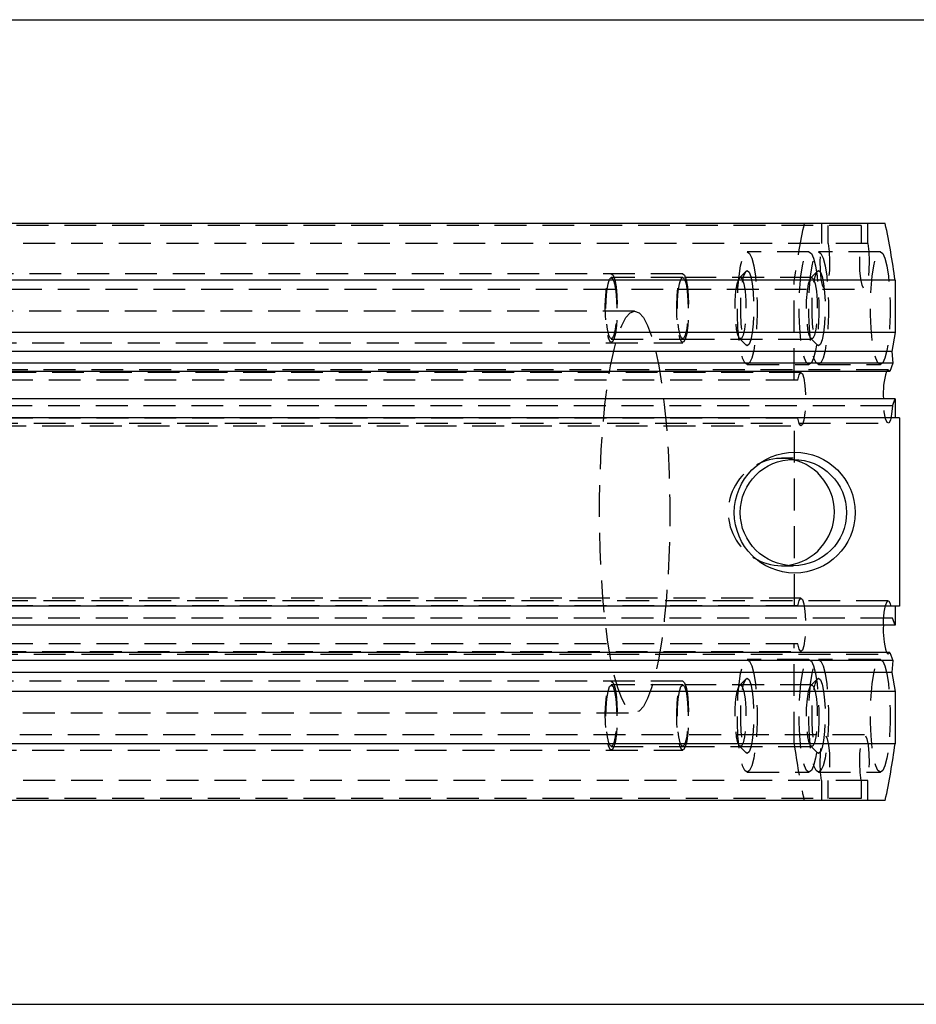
# Model space of a CAD drawing. Extents: x 85 to 782, y 44 to 558.
# Tile 7 of 10: x 373 to 444, y 276 to 354. Entities that reach past the tile are written whole.
import ezdxf

# ---------------------------------------------------------------- set-up
doc = ezdxf.new("R2010")
doc.units = 0
doc.header["$LTSCALE"] = 2
doc.linetypes.add('HIDDEN', pattern=[1.905, 1.27, -0.635])
doc.layers.get('0').update_dxf_attribs({"linetype": 'CONTINUOUS'})
doc.styles.add('SLDTEXTSTYLE0', font='TXT', dxfattribs={"width": 0.75})
doc.dimstyles.new('SLDDIMSTYLE3', dxfattribs={"dimtxt": 7, "dimasz": 6.604, "dimexe": 0, "dimexo": 0.0625, "dimgap": 1.75, "dimtad": 1, "dimdec": 3, "dimrnd": 1e-09, "dimzin": 12, "dimtxsty": 'SLDTEXTSTYLE0', "dimsah": 1, "dimcen": 0.09, "dimazin": 3, "dimtfac": 1, "dimtdec": 3, "dimtofl": 0, "dimtmove": 0, "dimatfit": 3, "dimtolj": 1, "dimtzin": 12})

# ---------------------------------------------------------------- blocks, each defined once
blk = doc.blocks.new('_D_7')
at = {"color": 179, "linetype": 'CONTINUOUS'}
for p, q in [((348.117, 354.407), (517.812, 354.407)), ((515.812, 275.907), (515.812, 354.407)), ((348.117, 275.907), (517.812, 275.907))]:
    blk.add_line(p, q, dxfattribs=at)
for points in [[(515.812, 354.407), (514.796, 347.803), (516.828, 347.803)], [(515.812, 275.907), (516.828, 282.511), (514.796, 282.511)]]:
    blk.add_solid(points, dxfattribs=at)
at = {"color": 179, "linetype": 'CONTINUOUS', "insert": (506.788, 306.373, -50.05), "char_height": 7, "attachment_point": 1, "rotation": 90, "style": 'SLDTEXTSTYLE0'}
blk.add_mtext('78,5', dxfattribs=at)

msp = doc.modelspace()

# ---------------------------------------------------------------- linework, layer by layer
at = {"color": 7, "linetype": 'HIDDEN'}
for p, q in [((439.945624, 338.007427), (337.550968, 338.007427)), ((436.795175, 338.157426), (436.795175, 336.552593)), ((437.323749, 336.552593), (437.323749, 338.007427)), ((439.945624, 338.007427), (439.945624, 336.552593)), ((440.474198, 336.552593), (440.474198, 338.157426)), ((440.474198, 336.552593), (338.079542, 336.552593)), ((435.790539, 335.907427), (430.867717, 335.907427)), ((441.478849, 335.907427), (436.556027, 335.907427)), ((425.725818, 334.157427), (354.837209, 334.157427)), ((425.725818, 333.865926), (420.037508, 333.865926)), ((436.022878, 333.865926), (425.725818, 333.865926)), ((430.774376, 334.359643), (430.258081, 333.826768)), ((434.609115, 325.667426), (434.609115, 333.63038)), ((436.462686, 334.359643), (435.94639, 333.826768)), ((337.815255, 332.932426), (440.209911, 332.932426)), ((421.897099, 331.157426), (357.900441, 331.157426)), ((420.037508, 328.948926), (425.725818, 328.948926)), ((425.725818, 328.948926), (436.022878, 328.948926)), ((430.258081, 328.988084), (430.774376, 328.45521)), ((435.94639, 328.988084), (436.462686, 328.45521)), ((354.837209, 328.657426), (425.725818, 328.657426)), ((430.867717, 326.907426), (435.790539, 326.907426)), ((436.556027, 326.907426), (441.478849, 326.907426)), ((435.151696, 326.282426), (332.757041, 326.282426)), ((442.100182, 326.482426), (339.705527, 326.482426)), ((434.890002, 325.667426), (332.495347, 325.667426)), ((442.44881, 323.617104), (340.054155, 323.617104)), ((442.44881, 323.617104), (442.660258, 324.178412)), ((434.890002, 322.647426), (332.495347, 322.647426)), ((434.635371, 307.667426), (434.635371, 322.647426)), ((332.757041, 322.032426), (435.151696, 322.032426)), ((339.705527, 322.232426), (442.100182, 322.232426)), ((434.539825, 319.440426), (433.591366, 319.440426)), ((433.591366, 310.874426), (434.065596, 310.901596)), ((433.591366, 310.874426), (434.539825, 310.874426)), ((435.151696, 308.282426), (332.757041, 308.282426)), ((442.100182, 308.082426), (339.705527, 308.082426)), ((434.890002, 307.667426), (332.495347, 307.667426)), ((442.44881, 306.697748), (340.054155, 306.697748)), ((442.660258, 306.136439), (442.44881, 306.697748)), ((434.890002, 304.647426), (332.495347, 304.647426)), ((434.609115, 296.684473), (434.609115, 304.647426)), ((332.757041, 304.032426), (435.151696, 304.032426)), ((339.705527, 303.832426), (442.100182, 303.832426)), ((435.790539, 303.407426), (430.867717, 303.407426)), ((441.478849, 303.407426), (436.556027, 303.407426)), ((425.725818, 301.657426), (354.837209, 301.657426)), ((430.774376, 301.859643), (430.258081, 301.326767)), ((436.462686, 301.859643), (435.94639, 301.326767)), ((425.725818, 301.365926), (420.037508, 301.365926)), ((436.022878, 301.365926), (425.725818, 301.365926)), ((357.900441, 299.157427), (421.897099, 299.157427)), ((440.209911, 297.382426), (337.815255, 297.382426)), ((354.837209, 296.157426), (425.725818, 296.157426)), ((420.037508, 296.448926), (425.725818, 296.448926)), ((425.725818, 296.448926), (436.022878, 296.448926)), ((430.258081, 296.488085), (430.774376, 295.95521)), ((435.94639, 296.488085), (436.462686, 295.95521)), ((430.867717, 294.407426), (435.790539, 294.407426)), ((436.556027, 294.407426), (441.478849, 294.407426)), ((440.474198, 293.762258), (338.079542, 293.762258)), ((436.795175, 293.762258), (436.795175, 292.157425)), ((437.323749, 292.307426), (437.323749, 293.762258)), ((439.945624, 293.762258), (439.945624, 292.307426)), ((440.474198, 292.157425), (440.474198, 293.762258)), ((439.945624, 292.307426), (337.550968, 292.307426))]:
    msp.add_line(p, q, dxfattribs=at)
at = {"color": 7, "linetype": 'CONTINUOUS'}
for p, q in [((441.867918, 338.157426), (339.473263, 338.157426)), ((442.660258, 333.63038), (340.265602, 333.63038)), ((442.660258, 333.63038), (442.660258, 329.457426)), ((442.660258, 329.457426), (340.337277, 329.457426)), ((442.660258, 329.457426), (442.397729, 327.957426)), ((442.397729, 327.957426), (340.270967, 327.957426)), ((442.397729, 327.957426), (442.474366, 327.014974)), ((442.474366, 327.014974), (340.19956, 327.014974)), ((442.474366, 327.014974), (442.226306, 326.356508)), ((442.226306, 326.356508), (340.133548, 326.356508)), ((442.660258, 324.178412), (340.265602, 324.178412)), ((442.660258, 324.178412), (442.660258, 322.657426)), ((443.010316, 322.657426), (340.615645, 322.657426)), ((443.010316, 322.657426), (443.010316, 307.657426)), ((443.010316, 307.657426), (340.615645, 307.657426)), ((442.660258, 307.657426), (442.660258, 306.136439)), ((442.660258, 306.136439), (340.265602, 306.136439)), ((442.22863, 303.96319), (340.133012, 303.96319)), ((442.22863, 303.96319), (442.475096, 303.308947)), ((442.475096, 303.308947), (340.198756, 303.308947)), ((442.475096, 303.308947), (442.397729, 302.357426)), ((442.397729, 302.357426), (340.270967, 302.357426)), ((442.397729, 302.357426), (442.660258, 300.857426)), ((442.660258, 300.857426), (340.337277, 300.857426)), ((442.660258, 300.857426), (442.660258, 296.684473)), ((442.660258, 296.684473), (340.265602, 296.684473)), ((441.867918, 292.157425), (339.473263, 292.157425))]:
    msp.add_line(p, q, dxfattribs=at)
at = {"color": 7, "linetype": 'HIDDEN', "flags": 128}
for points in [[(437.323749, 336.552593), (437.399254, 335.921452), (437.430784, 335.178482), (437.414259, 334.419842), (437.351808, 333.743726), (437.251509, 333.23764), (437.126369, 332.967088), (436.992556, 332.967088), (436.867416, 333.23764), (436.767116, 333.743726), (436.704666, 334.419842), (436.68814, 335.178482), (436.719671, 335.921452), (436.795175, 336.552593)], [(440.474198, 336.552593), (440.549702, 335.921452), (440.581233, 335.178482), (440.564707, 334.419842), (440.502256, 333.743726), (440.401957, 333.23764), (440.276817, 332.967088), (440.143004, 332.967088), (440.017864, 333.23764), (439.917565, 333.743726), (439.855114, 334.419842), (439.838589, 335.178482), (439.870119, 335.921452), (439.945624, 336.552593)], [(430.867717, 335.907427), (431.056202, 335.776663), (431.233734, 335.391979), (431.390003, 334.775724), (431.515903, 333.963717), (431.604147, 333.003147), (431.649581, 331.94984), (431.649581, 330.865011), (431.604147, 329.811704), (431.515903, 328.851134), (431.390003, 328.039127), (431.233734, 327.422874), (431.056202, 327.038187), (430.867717, 326.907426), (430.679217, 327.038187), (430.501685, 327.422874), (430.345431, 328.039127), (430.219516, 328.851134), (430.131287, 329.811704), (430.085838, 330.865011), (430.085838, 331.94984), (430.131287, 333.003147), (430.219516, 333.963717), (430.345431, 334.775724), (430.501685, 335.391979), (430.679217, 335.776663), (430.867717, 335.907427)], [(435.790539, 335.907427), (435.979024, 335.776663), (436.156556, 335.391979), (436.31281, 334.775724), (436.438725, 333.963717), (436.526969, 333.003147), (436.572403, 331.94984), (436.572403, 330.865011), (436.526969, 329.811704), (436.438725, 328.851134), (436.31281, 328.039127), (436.156556, 327.422874), (435.979024, 327.038187), (435.790539, 326.907426), (435.602039, 327.038187), (435.424507, 327.422874), (435.268253, 328.039127), (435.142339, 328.851134), (435.054109, 329.811704), (435.00866, 330.865011), (435.00866, 331.94984), (435.054109, 333.003147), (435.142339, 333.963717), (435.268253, 334.775724), (435.424507, 335.391979), (435.602039, 335.776663), (435.790539, 335.907427)], [(436.556027, 335.907427), (436.744511, 335.776663), (436.922044, 335.391979), (437.078297, 334.775724), (437.204212, 333.963717), (437.292457, 333.003147), (437.337891, 331.94984), (437.337891, 330.865011), (437.292457, 329.811704), (437.204212, 328.851134), (437.078297, 328.039127), (436.922044, 327.422874), (436.744511, 327.038187), (436.556027, 326.907426), (436.367527, 327.038187), (436.189995, 327.422874), (436.033741, 328.039127), (435.907826, 328.851134), (435.819596, 329.811704), (435.774148, 330.865011), (435.774148, 331.94984), (435.819596, 333.003147), (435.907826, 333.963717), (436.033741, 334.775724), (436.189995, 335.391979), (436.367527, 335.776663), (436.556027, 335.907427)], [(441.478849, 335.907427), (441.667334, 335.776663), (441.844866, 335.391979), (442.00112, 334.775724), (442.127034, 333.963717), (442.215264, 333.003147), (442.260713, 331.94984), (442.260713, 330.865011), (442.215264, 329.811704), (442.127034, 328.851134), (442.00112, 328.039127), (441.844866, 327.422874), (441.667334, 327.038187), (441.478849, 326.907426), (441.290349, 327.038187), (441.112817, 327.422874), (440.956563, 328.039127), (440.830648, 328.851134), (440.742418, 329.811704), (440.69697, 330.865011), (440.69697, 331.94984), (440.742418, 333.003147), (440.830648, 333.963717), (440.956563, 334.775724), (441.112817, 335.391979), (441.290349, 335.776663), (441.478849, 335.907427)], [(420.037508, 334.157427), (420.179382, 334.035252), (420.30865, 333.679582), (420.413822, 333.122023), (420.485556, 332.412113), (420.517475, 331.612934), (420.506761, 330.795494), (420.454338, 330.032426), (420.364887, 329.391533), (420.246348, 328.929761), (420.109242, 328.688141), (419.965774, 328.688141), (419.828669, 328.929761), (419.71013, 329.391533), (419.620678, 330.032426), (419.568256, 330.795494), (419.557542, 331.612934), (419.58946, 332.412113), (419.661194, 333.122023), (419.766367, 333.679582), (419.895634, 334.035252), (420.037508, 334.157427)], [(420.037508, 333.865926), (420.177222, 333.732718), (420.30181, 333.347528), (420.397744, 332.752098), (420.454637, 332.010952), (420.466334, 331.204404), (420.43157, 330.419858), (420.354083, 329.742329), (420.24231, 329.245239), (420.108334, 328.982456), (419.966683, 328.982456), (419.832707, 329.245239), (419.720933, 329.742329), (419.643447, 330.419858), (419.608683, 331.204404), (419.62038, 332.010952), (419.677273, 332.752098), (419.773206, 333.347528), (419.897795, 333.732718), (420.037508, 333.865926)], [(425.725818, 334.157427), (425.867692, 334.035252), (425.996959, 333.679582), (426.102132, 333.122023), (426.173866, 332.412113), (426.205784, 331.612934), (426.19507, 330.795494), (426.142648, 330.032426), (426.053196, 329.391533), (425.934658, 328.929761), (425.797552, 328.688141), (425.654084, 328.688141), (425.516978, 328.929761), (425.398439, 329.391533), (425.308988, 330.032426), (425.256566, 330.795494), (425.245852, 331.612934), (425.27777, 332.412113), (425.349504, 333.122023), (425.454676, 333.679582), (425.583944, 334.035252), (425.725818, 334.157427)], [(425.725818, 333.865926), (425.865531, 333.732718), (425.990105, 333.347528), (426.086054, 332.752098), (426.142946, 332.010952), (426.154644, 331.204404), (426.119879, 330.419858), (426.042393, 329.742329), (425.93062, 329.245239), (425.796643, 328.982456), (425.654993, 328.982456), (425.521016, 329.245239), (425.409243, 329.742329), (425.331757, 330.419858), (425.296992, 331.204404), (425.30869, 332.010952), (425.365582, 332.752098), (425.461516, 333.347528), (425.586105, 333.732718), (425.725818, 333.865926)], [(430.334568, 333.865926), (430.474282, 333.732718), (430.59887, 333.347528), (430.694804, 332.752098), (430.751697, 332.010952), (430.763394, 331.204404), (430.72863, 330.419858), (430.651158, 329.742329), (430.53937, 329.245239), (430.405394, 328.982456), (430.263743, 328.982456), (430.129767, 329.245239), (430.017993, 329.742329), (429.940522, 330.419858), (429.905743, 331.204404), (429.91744, 332.010952), (429.974333, 332.752098), (430.070281, 333.347528), (430.194855, 333.732718), (430.334568, 333.865926)], [(430.867717, 334.407425), (431.015641, 334.285905), (431.151584, 333.931186), (431.264535, 333.372009), (431.345344, 332.65367), (431.38744, 331.834371), (431.38744, 330.980481), (431.345344, 330.161181), (431.264535, 329.442844), (431.151584, 328.883666), (431.015641, 328.528947), (430.867717, 328.407426), (430.719778, 328.528947), (430.583835, 328.883666), (430.470884, 329.442844), (430.39009, 330.161181), (430.347979, 330.980481), (430.347979, 331.834371), (430.39009, 332.65367), (430.470884, 333.372009), (430.583835, 333.931186), (430.719778, 334.285905), (430.867717, 334.407425)], [(436.022878, 333.865926), (436.162591, 333.732718), (436.28718, 333.347528), (436.383114, 332.752098), (436.440006, 332.010952), (436.451704, 331.204404), (436.416939, 330.419858), (436.339468, 329.742329), (436.22768, 329.245239), (436.093703, 328.982456), (435.952053, 328.982456), (435.818076, 329.245239), (435.706303, 329.742329), (435.628817, 330.419858), (435.594052, 331.204404), (435.60575, 332.010952), (435.662642, 332.752098), (435.758591, 333.347528), (435.883165, 333.732718), (436.022878, 333.865926)], [(436.556027, 334.407425), (436.70395, 334.285905), (436.839894, 333.931186), (436.952845, 333.372009), (437.033654, 332.65367), (437.075749, 331.834371), (437.075749, 330.980481), (437.033654, 330.161181), (436.952845, 329.442844), (436.839894, 328.883666), (436.70395, 328.528947), (436.556027, 328.407426), (436.408088, 328.528947), (436.272145, 328.883666), (436.159194, 329.442844), (436.0784, 330.161181), (436.036289, 330.980481), (436.036289, 331.834371), (436.0784, 332.65367), (436.159194, 333.372009), (436.272145, 333.931186), (436.408088, 334.285905), (436.556027, 334.407425)], [(421.897099, 331.157426), (422.248081, 331.031262), (422.593534, 330.654757), (422.927991, 330.03385), (423.246205, 329.178333), (423.543126, 328.101698), (423.814103, 326.820924), (424.054846, 325.35621), (424.261555, 323.730655), (424.430982, 321.969895), (424.560443, 320.101698), (424.647898, 318.155527), (424.691975, 316.162074), (424.691975, 314.152778), (424.647898, 312.159325), (424.560443, 310.213154), (424.430982, 308.344957), (424.261555, 306.584197), (424.054846, 304.958642), (423.814103, 303.493928), (423.543126, 302.213154), (423.246205, 301.136519), (422.927991, 300.281002), (422.593534, 299.660096), (422.248081, 299.283591), (421.897099, 299.157427), (421.546117, 299.283591), (421.200663, 299.660096), (420.866207, 300.281002), (420.547992, 301.136519), (420.251072, 302.213154), (419.980094, 303.493928), (419.739351, 304.958642), (419.532642, 306.584197), (419.363216, 308.344957), (419.233755, 310.213154), (419.1463, 312.159325), (419.102222, 314.152778), (419.102222, 316.162074), (419.1463, 318.155527), (419.233755, 320.101698), (419.363216, 321.969895), (419.532642, 323.730655), (419.739351, 325.35621), (419.980094, 326.820924), (420.251072, 328.101698), (420.547992, 329.178333), (420.866207, 330.03385), (421.200663, 330.654757), (421.546117, 331.031262), (421.897099, 331.157426)], [(434.890002, 325.667426), (435.000465, 326.098839), (435.130507, 326.278975), (435.263291, 326.18452), (435.381621, 325.8277), (435.470194, 325.254697), (435.51755, 324.539674), (435.51755, 323.775178), (435.470194, 323.060155), (435.381621, 322.487152), (435.263291, 322.130332), (435.130507, 322.035877), (435.000465, 322.216013), (434.890002, 322.647426)], [(441.974059, 326.356508), (442.094326, 326.482163), (442.226306, 326.356508)], [(442.44881, 323.617104), (442.380384, 322.960102), (442.275703, 322.483954), (442.148298, 322.250288), (442.014665, 322.289349), (441.892103, 322.59608), (441.796467, 323.13078), (441.740156, 323.824245), (441.729576, 324.178412)], [(434.890002, 307.667426), (435.000465, 308.098839), (435.130507, 308.278975), (435.263291, 308.184521), (435.381621, 307.8277), (435.470194, 307.254697), (435.51755, 306.539674), (435.51755, 305.775178), (435.470194, 305.060156), (435.381621, 304.487152), (435.263291, 304.130332), (435.130507, 304.035877), (435.000465, 304.216013), (434.890002, 304.647426)], [(441.729576, 306.136439), (441.739813, 306.483223), (441.795811, 307.17873), (441.891313, 307.71572), (442.013935, 308.024497), (442.147732, 308.064984), (442.275375, 307.831925), (442.380265, 307.355571), (442.44881, 306.697748)], [(442.22863, 303.96319), (442.096606, 303.832524), (441.97172, 303.96319)], [(430.867717, 303.407426), (431.056202, 303.276664), (431.233734, 302.891978), (431.390003, 302.275725), (431.515903, 301.463717), (431.604147, 300.503148), (431.649581, 299.449841), (431.649581, 298.365011), (431.604147, 297.311704), (431.515903, 296.351134), (431.390003, 295.539128), (431.233734, 294.922874), (431.056202, 294.538188), (430.867717, 294.407426), (430.679217, 294.538188), (430.501685, 294.922874), (430.345431, 295.539128), (430.219516, 296.351134), (430.131287, 297.311704), (430.085838, 298.365011), (430.085838, 299.449841), (430.131287, 300.503148), (430.219516, 301.463717), (430.345431, 302.275725), (430.501685, 302.891978), (430.679217, 303.276664), (430.867717, 303.407426)], [(435.790539, 303.407426), (435.979024, 303.276664), (436.156556, 302.891978), (436.31281, 302.275725), (436.438725, 301.463717), (436.526969, 300.503148), (436.572403, 299.449841), (436.572403, 298.365011), (436.526969, 297.311704), (436.438725, 296.351134), (436.31281, 295.539128), (436.156556, 294.922874), (435.979024, 294.538188), (435.790539, 294.407426), (435.602039, 294.538188), (435.424507, 294.922874), (435.268253, 295.539128), (435.142339, 296.351134), (435.054109, 297.311704), (435.00866, 298.365011), (435.00866, 299.449841), (435.054109, 300.503148), (435.142339, 301.463717), (435.268253, 302.275725), (435.424507, 302.891978), (435.602039, 303.276664), (435.790539, 303.407426)], [(436.556027, 303.407426), (436.744511, 303.276664), (436.922044, 302.891978), (437.078297, 302.275725), (437.204212, 301.463717), (437.292457, 300.503148), (437.337891, 299.449841), (437.337891, 298.365011), (437.292457, 297.311704), (437.204212, 296.351134), (437.078297, 295.539128), (436.922044, 294.922874), (436.744511, 294.538188), (436.556027, 294.407426), (436.367527, 294.538188), (436.189995, 294.922874), (436.033741, 295.539128), (435.907826, 296.351134), (435.819596, 297.311704), (435.774148, 298.365011), (435.774148, 299.449841), (435.819596, 300.503148), (435.907826, 301.463717), (436.033741, 302.275725), (436.189995, 302.891978), (436.367527, 303.276664), (436.556027, 303.407426)], [(441.478849, 303.407426), (441.667334, 303.276664), (441.844866, 302.891978), (442.00112, 302.275725), (442.127034, 301.463717), (442.215264, 300.503148), (442.260713, 299.449841), (442.260713, 298.365011), (442.215264, 297.311704), (442.127034, 296.351134), (442.00112, 295.539128), (441.844866, 294.922874), (441.667334, 294.538188), (441.478849, 294.407426), (441.290349, 294.538188), (441.112817, 294.922874), (440.956563, 295.539128), (440.830648, 296.351134), (440.742418, 297.311704), (440.69697, 298.365011), (440.69697, 299.449841), (440.742418, 300.503148), (440.830648, 301.463717), (440.956563, 302.275725), (441.112817, 302.891978), (441.290349, 303.276664), (441.478849, 303.407426)], [(420.037508, 301.657426), (420.179382, 301.535251), (420.30865, 301.179583), (420.413822, 300.622023), (420.485556, 299.912114), (420.517475, 299.112934), (420.506761, 298.295493), (420.454338, 297.532425), (420.364887, 296.891534), (420.246348, 296.429762), (420.109242, 296.188141), (419.965774, 296.188141), (419.828669, 296.429762), (419.71013, 296.891534), (419.620678, 297.532425), (419.568256, 298.295493), (419.557542, 299.112934), (419.58946, 299.912114), (419.661194, 300.622023), (419.766367, 301.179583), (419.895634, 301.535251), (420.037508, 301.657426)], [(425.725818, 301.657426), (425.867692, 301.535251), (425.996959, 301.179583), (426.102132, 300.622023), (426.173866, 299.912114), (426.205784, 299.112934), (426.19507, 298.295493), (426.142648, 297.532425), (426.053196, 296.891534), (425.934658, 296.429762), (425.797552, 296.188141), (425.654084, 296.188141), (425.516978, 296.429762), (425.398439, 296.891534), (425.308988, 297.532425), (425.256566, 298.295493), (425.245852, 299.112934), (425.27777, 299.912114), (425.349504, 300.622023), (425.454676, 301.179583), (425.583944, 301.535251), (425.725818, 301.657426)], [(430.867717, 301.907426), (431.015641, 301.785905), (431.151584, 301.431186), (431.264535, 300.872008), (431.345344, 300.153671), (431.38744, 299.33437), (431.38744, 298.480482), (431.345344, 297.661181), (431.264535, 296.942844), (431.151584, 296.383665), (431.015641, 296.028946), (430.867717, 295.907426), (430.719778, 296.028946), (430.583835, 296.383665), (430.470884, 296.942844), (430.39009, 297.661181), (430.347979, 298.480482), (430.347979, 299.33437), (430.39009, 300.153671), (430.470884, 300.872008), (430.583835, 301.431186), (430.719778, 301.785905), (430.867717, 301.907426)], [(436.556027, 301.907426), (436.70395, 301.785905), (436.839894, 301.431186), (436.952845, 300.872008), (437.033654, 300.153671), (437.075749, 299.33437), (437.075749, 298.480482), (437.033654, 297.661181), (436.952845, 296.942844), (436.839894, 296.383665), (436.70395, 296.028946), (436.556027, 295.907426), (436.408088, 296.028946), (436.272145, 296.383665), (436.159194, 296.942844), (436.0784, 297.661181), (436.036289, 298.480482), (436.036289, 299.33437), (436.0784, 300.153671), (436.159194, 300.872008), (436.272145, 301.431186), (436.408088, 301.785905), (436.556027, 301.907426)], [(420.037508, 301.365926), (420.177222, 301.232718), (420.30181, 300.847527), (420.397744, 300.252098), (420.454637, 299.510953), (420.466334, 298.704405), (420.43157, 297.919857), (420.354083, 297.242329), (420.24231, 296.74524), (420.108334, 296.482456), (419.966683, 296.482456), (419.832707, 296.74524), (419.720933, 297.242329), (419.643447, 297.919857), (419.608683, 298.704405), (419.62038, 299.510953), (419.677273, 300.252098), (419.773206, 300.847527), (419.897795, 301.232718), (420.037508, 301.365926)], [(425.725818, 301.365926), (425.865531, 301.232718), (425.990105, 300.847527), (426.086054, 300.252098), (426.142946, 299.510953), (426.154644, 298.704405), (426.119879, 297.919857), (426.042393, 297.242329), (425.93062, 296.74524), (425.796643, 296.482456), (425.654993, 296.482456), (425.521016, 296.74524), (425.409243, 297.242329), (425.331757, 297.919857), (425.296992, 298.704405), (425.30869, 299.510953), (425.365582, 300.252098), (425.461516, 300.847527), (425.586105, 301.232718), (425.725818, 301.365926)], [(430.334568, 301.365926), (430.474282, 301.232718), (430.59887, 300.847527), (430.694804, 300.252098), (430.751697, 299.510953), (430.763394, 298.704405), (430.72863, 297.919857), (430.651158, 297.242329), (430.53937, 296.74524), (430.405394, 296.482456), (430.263743, 296.482456), (430.129767, 296.74524), (430.017993, 297.242329), (429.940522, 297.919857), (429.905743, 298.704405), (429.91744, 299.510953), (429.974333, 300.252098), (430.070281, 300.847527), (430.194855, 301.232718), (430.334568, 301.365926)], [(436.022878, 301.365926), (436.162591, 301.232718), (436.28718, 300.847527), (436.383114, 300.252098), (436.440006, 299.510953), (436.451704, 298.704405), (436.416939, 297.919857), (436.339468, 297.242329), (436.22768, 296.74524), (436.093703, 296.482456), (435.952053, 296.482456), (435.818076, 296.74524), (435.706303, 297.242329), (435.628817, 297.919857), (435.594052, 298.704405), (435.60575, 299.510953), (435.662642, 300.252098), (435.758591, 300.847527), (435.883165, 301.232718), (436.022878, 301.365926)], [(436.795175, 293.762258), (436.719671, 294.393399), (436.68814, 295.136371), (436.704666, 295.895009), (436.767116, 296.571127), (436.867416, 297.077211), (436.992556, 297.347764), (437.126369, 297.347764), (437.251509, 297.077211), (437.351808, 296.571127), (437.414259, 295.895009), (437.430784, 295.136371), (437.399254, 294.393399), (437.323749, 293.762258)], [(439.945624, 293.762258), (439.870119, 294.393399), (439.838589, 295.136371), (439.855114, 295.895009), (439.917565, 296.571127), (440.017864, 297.077211), (440.143004, 297.347764), (440.276817, 297.347764), (440.401957, 297.077211), (440.502256, 296.571127), (440.564707, 295.895009), (440.581233, 295.136371), (440.549702, 294.393399), (440.474198, 293.762258)]]:
    msp.add_lwpolyline(points, dxfattribs=at)
at = {"color": 7, "linetype": 'CONTINUOUS'}
for centre, radius in [((434.652744, 315.108383), 4.81497), ((434.549814, 315.109129), 4.234715)]:
    msp.add_circle(centre, radius, dxfattribs=at)
at = {"color": 7, "linetype": 'HIDDEN'}
for centre, radius, start, end in [((496.066396, 325.206772), 62.031883, 167.94947611, 172.19541727), ((433.634894, 315.154592), 4.280388, 84.22500002, 269.41734614), ((496.066334, 305.108065), 62.031819, 187.8045757, 192.05052291)]:
    msp.add_arc(centre, radius, start, end, dxfattribs=at)
at = {"color": 7, "linetype": 'CONTINUOUS'}
for centre, radius, start, end in [((381.202977, 325.206772), 62.031883, 7.80458273, 12.05052389), ((447.2757, 324.658649), 5.566878, 162.24225412, 184.94887058), ((433.532362, 315.157426), 4.289105, 277.14164987, 82.85835013), ((447.851492, 305.71843), 6.136171, 176.09385893, 196.62150849), ((381.203039, 305.108065), 62.031819, 347.94947709, 352.1954243)]:
    msp.add_arc(centre, radius, start, end, dxfattribs=at)

# ---------------------------------------------------------------- dimensions: what is measured, and where the dimension line sits
at = {"color": 179, "linetype": 'CONTINUOUS'}
dim = msp.add_linear_dim(base=(515.811913, 354.407426), p1=(346.117377, 275.907426), p2=(346.117377, 354.407426), angle=90, dimstyle='SLDDIMSTYLE3', dxfattribs=at)
dim.commit()
dim.dimension.update_dxf_attribs({"geometry": '_D_7', "text_midpoint": (515.811913, 318.267727), "dimtype": 160})

doc.saveas('drawing.dxf')
